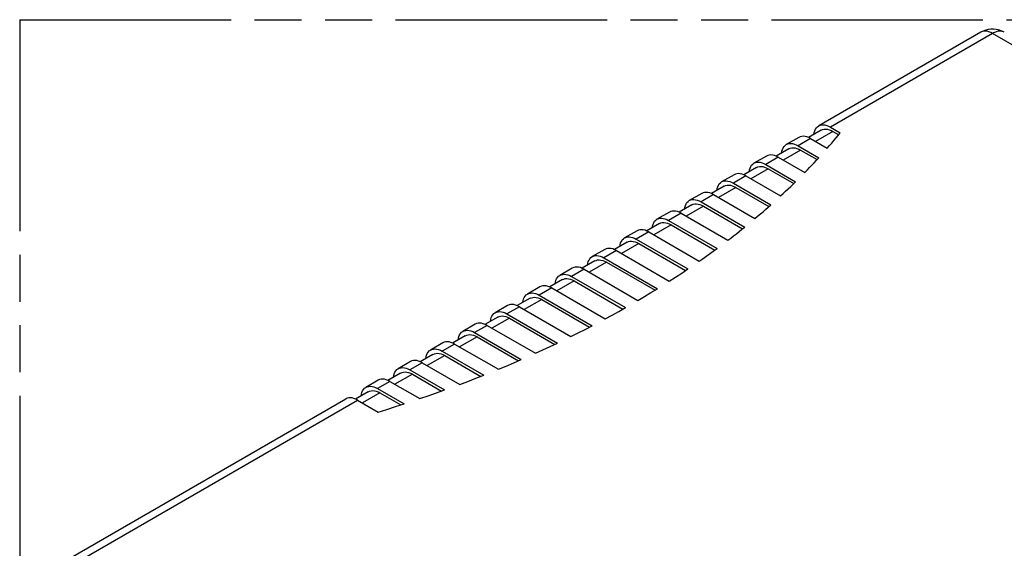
# Model space of a CAD drawing. Header units: millimetres. Extents: x 0 to 210, y 0 to 297.
# Tile 7 of 10: x 50 to 91, y 236 to 258. Entities that reach past the tile are written whole.
import ezdxf

# ---------------------------------------------------------------- set-up
doc = ezdxf.new("R2010")
doc.units = ezdxf.units.MM
doc.header["$LTSCALE"] = 19.36
doc.linetypes.add('PHANTOM', pattern=[0.8, 0.45, -0.05, 0.1, -0.05, 0.1, -0.05])
doc.layers.get('0').update_dxf_attribs({"linetype": 'CONTINUOUS'})
doc.layers.add('DEFAULT_3', color=7, linetype='PHANTOM')
doc.layers.add('Z_AXIS', color=7, linetype='CONTINUOUS')

msp = doc.modelspace()

# ---------------------------------------------------------------- linework, layer by layer
at = {"color": 7, "linetype": 'Continuous'}
for p, q in [((89.7301, 257.1627), (83.0485, 253.3052)), ((83.5319, 253.2573), (83.9394, 253.022)), ((82.231, 252.8331), (81.7157, 252.5356)), ((83.1511, 253.1276), (82.6307, 252.8272)), ((82.7143, 252.7853), (83.4029, 252.3877)), ((83.6344, 253.0797), (83.8735, 252.9417)), ((81.8182, 252.358), (81.2952, 252.0561)), ((82.199, 252.4878), (83.0516, 251.9955)), ((80.8954, 252.0621), (80.3828, 251.7661)), ((81.3787, 252.0142), (82.4722, 251.3829)), ((82.3015, 252.3102), (82.9805, 251.9182)), ((80.4853, 251.5885), (79.9623, 251.2865)), ((80.8661, 251.7182), (82.0976, 251.0072)), ((80.9686, 251.5406), (82.0215, 250.9328)), ((79.5625, 251.2925), (79.0499, 250.9965)), ((80.0459, 251.2447), (81.4787, 250.4174)), ((79.1524, 250.819), (78.6294, 250.517)), ((79.5332, 250.9487), (81.0798, 250.0558)), ((79.6357, 250.7711), (80.9988, 249.9841)), ((78.2296, 250.523), (77.717, 250.227)), ((78.713, 250.4751), (80.4226, 249.4881)), ((77.8195, 250.0494), (77.2965, 249.7475)), ((78.2003, 250.1791), (80.0002, 249.14)), ((78.3028, 250.0015), (79.9146, 249.071)), ((76.8967, 249.7534), (76.3841, 249.4575)), ((77.3801, 249.7056), (79.3058, 248.5938)), ((76.4866, 249.2799), (75.9636, 248.9779)), ((76.8674, 249.4096), (78.8604, 248.259)), ((76.97, 249.232), (78.7702, 248.1926)), ((75.5639, 248.9839), (75.0512, 248.6879)), ((76.0472, 248.936), (78.1296, 247.7338)), ((75.1537, 248.5103), (74.6307, 248.2084)), ((75.5345, 248.6401), (77.6615, 247.4121)), ((75.6371, 248.4625), (77.5668, 247.3484)), ((74.231, 248.2144), (73.7183, 247.9184)), ((74.7143, 248.1665), (76.8947, 246.9077)), ((73.8208, 247.7408), (73.2978, 247.4388)), ((74.2016, 247.8705), (76.4043, 246.5988)), ((74.3042, 247.6929), (76.3051, 246.5377)), ((72.8981, 247.4448), (72.3854, 247.1488)), ((72.8688, 247.101), (75.0892, 245.819)), ((73.3814, 247.3969), (75.6018, 246.115)), ((71.5652, 246.6753), (71.0525, 246.3793)), ((72.488, 246.9713), (71.9649, 246.6693)), ((72.9713, 246.9234), (74.9856, 245.7605)), ((71.5359, 246.3314), (73.7163, 245.0726)), ((72.0485, 246.6274), (74.2512, 245.3557)), ((70.2323, 245.9057), (69.7196, 245.6098)), ((71.1551, 246.2017), (70.6321, 245.8998)), ((70.7156, 245.8579), (72.8426, 244.6299)), ((71.6384, 246.1538), (73.6082, 245.0166)), ((70.203, 245.5619), (72.2854, 244.3597)), ((68.8994, 245.1362), (68.3868, 244.8402)), ((69.8222, 245.4322), (69.2992, 245.1302)), ((69.3827, 245.0883), (71.3757, 243.9377)), ((70.3055, 245.3843), (72.1728, 244.3062)), ((68.4893, 244.6626), (67.9663, 244.3607)), ((68.8701, 244.7924), (70.7959, 243.6805)), ((67.5665, 244.3667), (67.0539, 244.0707)), ((68.0498, 244.3188), (69.8497, 243.2796)), ((68.9726, 244.6148), (70.6788, 243.6297)), ((67.1564, 243.8931), (66.6334, 243.5911)), ((67.5372, 244.0228), (69.2469, 243.0358)), ((67.6397, 243.8452), (69.1251, 242.9876)), ((66.2336, 243.5971), (65.721, 243.3011)), ((66.717, 243.5492), (68.2635, 242.6564)), ((65.8235, 243.1236), (65.3005, 242.8216)), ((66.2043, 243.2533), (67.6371, 242.4261)), ((66.3068, 243.0757), (67.5106, 242.3807)), ((64.9007, 242.8276), (64.3881, 242.5316)), ((65.3841, 242.7797), (66.6155, 242.0687)), ((64.4906, 242.354), (63.9676, 242.0521)), ((64.8714, 242.4837), (65.9648, 241.8525)), ((64.9739, 242.3061), (65.8335, 241.8099)), ((51.9649, 235.3591), (63.5678, 242.058)), ((64.0512, 242.0102), (64.9038, 241.5179))]:
    msp.add_line(p, q, dxfattribs=at)
at = {"color": 9, "linetype": 'Continuous'}
for p, q in [((90.2134, 257.1149), (83.5319, 253.2573)), ((91.4096, 256.4243), (90.2134, 257.1149)), ((82.7143, 252.7853), (82.199, 252.4878)), ((83.6344, 253.0797), (82.9194, 252.6669)), ((81.3787, 252.0142), (80.8661, 251.7182)), ((82.3015, 252.3102), (81.5838, 251.8958)), ((80.9686, 251.5406), (80.2509, 251.1263)), ((80.0459, 251.2447), (79.5332, 250.9487)), ((79.6357, 250.7711), (78.918, 250.3567)), ((78.713, 250.4751), (78.2003, 250.1791)), ((78.3028, 250.0015), (77.5851, 249.5872)), ((77.3801, 249.7056), (76.8674, 249.4096)), ((76.97, 249.232), (76.2523, 248.8176)), ((76.0472, 248.936), (75.5345, 248.6401)), ((75.6371, 248.4625), (74.9194, 248.0481)), ((74.7143, 248.1665), (74.2016, 247.8705)), ((74.3042, 247.6929), (73.5865, 247.2786)), ((73.3814, 247.3969), (72.8688, 247.101)), ((72.9713, 246.9234), (72.2536, 246.509)), ((72.0485, 246.6274), (71.5359, 246.3314)), ((70.7156, 245.8579), (70.203, 245.5619)), ((71.6384, 246.1538), (70.9207, 245.7395)), ((69.3827, 245.0883), (68.8701, 244.7924)), ((70.3055, 245.3843), (69.5878, 244.9699)), ((68.0498, 244.3188), (67.5372, 244.0228)), ((68.9726, 244.6148), (68.2549, 244.2004)), ((67.6397, 243.8452), (66.922, 243.4309)), ((66.717, 243.5492), (66.2043, 243.2533)), ((66.3068, 243.0757), (65.5891, 242.6613)), ((65.3841, 242.7797), (64.8714, 242.4837)), ((64.9739, 242.3061), (64.2562, 241.8918)), ((52.4482, 235.3112), (64.0512, 242.0102))]:
    msp.add_line(p, q, dxfattribs=at)
at = {"color": 7, "linetype": 'Continuous'}
for points in [[(90.6967, 257.1628), (90.6616, 257.1821), (90.5634, 257.2267), (90.4617, 257.2598), (90.3571, 257.2815), (90.2506, 257.2915), (90.1433, 257.2897), (90.0363, 257.2759), (89.9309, 257.25), (89.8282, 257.2122), (89.7301, 257.1627)], [(82.8538, 252.956), (82.8655, 253.0284), (82.8867, 253.1011), (82.916, 253.166), (82.9532, 253.222), (82.9975, 253.2687), (83.0486, 253.3051)], [(83.0486, 253.3051), (83.1057, 253.3312), (83.1683, 253.3462), (83.2354, 253.3504), (83.3062, 253.3433), (83.3798, 253.3253), (83.4549, 253.2967), (83.5319, 253.2573)], [(83.1511, 253.1275), (83.2082, 253.1536), (83.2708, 253.1686), (83.3378, 253.1728), (83.4087, 253.1657), (83.4823, 253.1477), (83.5574, 253.1191), (83.6344, 253.0797)], [(82.7143, 252.7853), (82.6373, 252.8247), (82.5622, 252.8533), (82.4886, 252.8713), (82.4177, 252.8783), (82.3507, 252.8742), (82.2881, 252.8591), (82.231, 252.8331)], [(81.521, 252.1864), (81.5326, 252.2588), (81.5538, 252.3316), (81.5831, 252.3965), (81.6203, 252.4525), (81.6646, 252.4991), (81.7157, 252.5356)], [(81.7157, 252.5356), (81.7729, 252.5616), (81.8354, 252.5767), (81.9025, 252.5808), (81.9733, 252.5737), (82.0469, 252.5558), (82.122, 252.5271), (82.199, 252.4878)], [(81.8182, 252.358), (81.8753, 252.384), (81.9379, 252.3991), (82.0049, 252.4032), (82.0758, 252.3962), (82.1494, 252.3782), (82.2245, 252.3496), (82.3015, 252.3102)], [(81.3787, 252.0142), (81.3017, 252.0536), (81.2266, 252.0822), (81.153, 252.1002), (81.0822, 252.1073), (81.0151, 252.1031), (80.9525, 252.088), (80.8954, 252.062)], [(80.1881, 251.4169), (80.1997, 251.4893), (80.221, 251.5621), (80.2503, 251.6269), (80.2874, 251.683), (80.3317, 251.7296), (80.3828, 251.766)], [(80.3828, 251.766), (80.44, 251.7921), (80.5025, 251.8071), (80.5696, 251.8113), (80.6404, 251.8042), (80.714, 251.7862), (80.7891, 251.7576), (80.8661, 251.7182)], [(80.4853, 251.5884), (80.5425, 251.6145), (80.605, 251.6296), (80.6721, 251.6337), (80.7429, 251.6266), (80.8165, 251.6087), (80.8916, 251.58), (80.9686, 251.5406)], [(80.0459, 251.2447), (79.9689, 251.284), (79.8938, 251.3127), (79.8201, 251.3306), (79.7493, 251.3377), (79.6822, 251.3336), (79.6197, 251.3185), (79.5626, 251.2925)], [(78.8552, 250.6474), (78.8668, 250.7198), (78.8881, 250.7925), (78.9174, 250.8574), (78.9545, 250.9134), (78.9988, 250.9601), (79.0499, 250.9965)], [(79.0499, 250.9965), (79.1071, 251.0225), (79.1696, 251.0376), (79.2367, 251.0417), (79.3075, 251.0347), (79.3812, 251.0167), (79.4562, 250.988), (79.5332, 250.9487)], [(79.1524, 250.8189), (79.2096, 250.8449), (79.2721, 250.86), (79.3392, 250.8641), (79.41, 250.8571), (79.4836, 250.8391), (79.5587, 250.8105), (79.6357, 250.7711)], [(78.713, 250.4751), (78.636, 250.5145), (78.5609, 250.5431), (78.4872, 250.5611), (78.4164, 250.5682), (78.3493, 250.564), (78.2868, 250.549), (78.2297, 250.5229)], [(77.5223, 249.8778), (77.5339, 249.9502), (77.5552, 250.023), (77.5845, 250.0879), (77.6216, 250.1439), (77.6659, 250.1905), (77.717, 250.227)], [(77.717, 250.227), (77.7742, 250.253), (77.8367, 250.2681), (77.9038, 250.2722), (77.9746, 250.2651), (78.0483, 250.2471), (78.1233, 250.2185), (78.2003, 250.1791)], [(77.8195, 250.0494), (77.8767, 250.0754), (77.9392, 250.0905), (78.0063, 250.0946), (78.0771, 250.0875), (78.1507, 250.0696), (78.2258, 250.0409), (78.3028, 250.0015)], [(76.3841, 249.4574), (76.4413, 249.4835), (76.5038, 249.4985), (76.5709, 249.5027), (76.6417, 249.4956), (76.7154, 249.4776), (76.7904, 249.449), (76.8674, 249.4096)], [(77.3801, 249.7056), (77.3031, 249.745), (77.228, 249.7736), (77.1543, 249.7916), (77.0835, 249.7986), (77.0164, 249.7945), (76.9539, 249.7794), (76.8968, 249.7534)], [(76.1894, 249.1083), (76.201, 249.1807), (76.2223, 249.2534), (76.2516, 249.3183), (76.2887, 249.3743), (76.333, 249.421), (76.3841, 249.4574)], [(76.4867, 249.2798), (76.5438, 249.3059), (76.6063, 249.3209), (76.6734, 249.3251), (76.7442, 249.318), (76.8179, 249.3), (76.893, 249.2714), (76.97, 249.232)], [(74.8565, 248.3387), (74.8681, 248.4111), (74.8894, 248.4839), (74.9187, 248.5488), (74.9558, 248.6048), (75.0001, 248.6514), (75.0512, 248.6879)], [(75.0512, 248.6879), (75.1084, 248.7139), (75.1709, 248.729), (75.238, 248.7331), (75.3088, 248.726), (75.3825, 248.7081), (75.4576, 248.6794), (75.5345, 248.6401)], [(76.0472, 248.936), (75.9702, 248.9754), (75.8951, 249.0041), (75.8214, 249.022), (75.7506, 249.0291), (75.6835, 249.025), (75.621, 249.0099), (75.5639, 248.9839)], [(75.1538, 248.5103), (75.2109, 248.5363), (75.2734, 248.5514), (75.3405, 248.5555), (75.4113, 248.5485), (75.485, 248.5305), (75.5601, 248.5019), (75.6371, 248.4625)], [(73.5236, 247.5692), (73.5352, 247.6416), (73.5565, 247.7144), (73.5858, 247.7792), (73.6229, 247.8353), (73.6673, 247.8819), (73.7183, 247.9183)], [(73.7183, 247.9183), (73.7755, 247.9444), (73.8381, 247.9594), (73.9051, 247.9636), (73.976, 247.9565), (74.0496, 247.9385), (74.1247, 247.9099), (74.2016, 247.8705)], [(74.7143, 248.1665), (74.6373, 248.2059), (74.5622, 248.2345), (74.4885, 248.2525), (74.4177, 248.2596), (74.3506, 248.2554), (74.2881, 248.2403), (74.231, 248.2143)], [(73.3814, 247.3969), (73.3044, 247.4363), (73.2293, 247.465), (73.1557, 247.4829), (73.0848, 247.49), (73.0177, 247.4859), (72.9552, 247.4708), (72.8981, 247.4448)], [(73.8209, 247.7407), (73.878, 247.7668), (73.9405, 247.7819), (74.0076, 247.786), (74.0784, 247.7789), (74.1521, 247.761), (74.2272, 247.7323), (74.3042, 247.6929)], [(72.1907, 246.7997), (72.2024, 246.8721), (72.2236, 246.9448), (72.2529, 247.0097), (72.29, 247.0657), (72.3344, 247.1124), (72.3855, 247.1488)], [(72.3855, 247.1488), (72.4426, 247.1748), (72.5052, 247.1899), (72.5722, 247.194), (72.6431, 247.187), (72.7167, 247.169), (72.7918, 247.1403), (72.8688, 247.101)], [(72.0485, 246.6274), (71.9715, 246.6668), (71.8964, 246.6954), (71.8228, 246.7134), (71.7519, 246.7205), (71.6849, 246.7163), (71.6223, 246.7013), (71.5652, 246.6752)], [(72.488, 246.9712), (72.5451, 246.9972), (72.6076, 247.0123), (72.6747, 247.0164), (72.7455, 247.0094), (72.8192, 246.9914), (72.8943, 246.9628), (72.9713, 246.9234)], [(70.8578, 246.0301), (70.8695, 246.1025), (70.8907, 246.1753), (70.92, 246.2402), (70.9571, 246.2962), (71.0015, 246.3428), (71.0526, 246.3793)], [(71.0526, 246.3793), (71.1097, 246.4053), (71.1723, 246.4204), (71.2393, 246.4245), (71.3102, 246.4174), (71.3838, 246.3994), (71.4589, 246.3708), (71.5359, 246.3314)], [(70.7156, 245.8579), (70.6386, 245.8973), (70.5635, 245.9259), (70.4899, 245.9439), (70.419, 245.9509), (70.352, 245.9468), (70.2894, 245.9317), (70.2323, 245.9057)], [(71.1551, 246.2017), (71.2122, 246.2277), (71.2748, 246.2428), (71.3418, 246.2469), (71.4126, 246.2398), (71.4863, 246.2219), (71.5614, 246.1932), (71.6384, 246.1538)], [(69.5249, 245.2606), (69.5366, 245.333), (69.5578, 245.4057), (69.5871, 245.4706), (69.6242, 245.5266), (69.6686, 245.5733), (69.7197, 245.6097)], [(69.7197, 245.6097), (69.7768, 245.6358), (69.8394, 245.6508), (69.9065, 245.655), (69.9773, 245.6479), (70.0509, 245.6299), (70.126, 245.6013), (70.203, 245.5619)], [(69.8222, 245.4321), (69.8793, 245.4582), (69.9419, 245.4732), (70.0089, 245.4774), (70.0798, 245.4703), (70.1534, 245.4523), (70.2285, 245.4237), (70.3055, 245.3843)], [(69.3827, 245.0883), (69.3057, 245.1277), (69.2306, 245.1564), (69.157, 245.1743), (69.0861, 245.1814), (69.0191, 245.1773), (68.9565, 245.1622), (68.8994, 245.1362)], [(68.1921, 244.491), (68.2037, 244.5634), (68.2249, 244.6362), (68.2542, 244.7011), (68.2914, 244.7571), (68.3357, 244.8037), (68.3868, 244.8402)], [(68.3868, 244.8402), (68.4439, 244.8662), (68.5065, 244.8813), (68.5736, 244.8854), (68.6444, 244.8783), (68.718, 244.8604), (68.7931, 244.8317), (68.8701, 244.7924)], [(68.4893, 244.6626), (68.5464, 244.6886), (68.609, 244.7037), (68.676, 244.7078), (68.7469, 244.7008), (68.8205, 244.6828), (68.8956, 244.6542), (68.9726, 244.6148)], [(68.0498, 244.3188), (67.9728, 244.3582), (67.8977, 244.3868), (67.8241, 244.4048), (67.7533, 244.4119), (67.6862, 244.4077), (67.6236, 244.3926), (67.5665, 244.3666)], [(66.8592, 243.7215), (66.8708, 243.7939), (66.8921, 243.8667), (66.9213, 243.9315), (66.9585, 243.9876), (67.0028, 244.0342), (67.0539, 244.0706)], [(67.0539, 244.0706), (67.1111, 244.0967), (67.1736, 244.1117), (67.2407, 244.1159), (67.3115, 244.1088), (67.3851, 244.0908), (67.4602, 244.0622), (67.5372, 244.0228)], [(67.1564, 243.893), (67.2135, 243.9191), (67.2761, 243.9342), (67.3431, 243.9383), (67.414, 243.9312), (67.4876, 243.9132), (67.5627, 243.8846), (67.6397, 243.8452)], [(66.717, 243.5492), (66.64, 243.5886), (66.5649, 243.6173), (66.4912, 243.6352), (66.4204, 243.6423), (66.3533, 243.6382), (66.2907, 243.6231), (66.2336, 243.5971)], [(65.5263, 242.952), (65.5379, 243.0244), (65.5592, 243.0971), (65.5885, 243.162), (65.6256, 243.218), (65.6699, 243.2646), (65.721, 243.3011)], [(65.721, 243.3011), (65.7782, 243.3271), (65.8407, 243.3422), (65.9078, 243.3463), (65.9786, 243.3393), (66.0522, 243.3213), (66.1273, 243.2926), (66.2043, 243.2533)], [(65.8235, 243.1235), (65.8807, 243.1495), (65.9432, 243.1646), (66.0103, 243.1687), (66.0811, 243.1617), (66.1547, 243.1437), (66.2298, 243.1151), (66.3068, 243.0757)], [(65.3841, 242.7797), (65.3071, 242.8191), (65.232, 242.8477), (65.1583, 242.8657), (65.0875, 242.8728), (65.0204, 242.8686), (64.9579, 242.8536), (64.9008, 242.8275)], [(64.1934, 242.1824), (64.205, 242.2548), (64.2263, 242.3276), (64.2556, 242.3925), (64.2927, 242.4485), (64.337, 242.4951), (64.3881, 242.5316)], [(64.3881, 242.5316), (64.4453, 242.5576), (64.5078, 242.5727), (64.5749, 242.5768), (64.6457, 242.5697), (64.7194, 242.5517), (64.7944, 242.5231), (64.8714, 242.4837)], [(64.4906, 242.354), (64.5478, 242.38), (64.6103, 242.3951), (64.6774, 242.3992), (64.7482, 242.3921), (64.8218, 242.3742), (64.8969, 242.3455), (64.9739, 242.3061)], [(64.0512, 242.0102), (63.9742, 242.0496), (63.8991, 242.0782), (63.8254, 242.0962), (63.7546, 242.1032), (63.6875, 242.0991), (63.625, 242.084), (63.5679, 242.058)]]:
    msp.add_lwpolyline(points, dxfattribs=at)
at = {"color": 9, "linetype": 'Continuous'}
for points in [[(90.2134, 257.1149), (90.1369, 257.1541), (90.0613, 257.1829), (89.9877, 257.2009), (89.9168, 257.2079), (89.8498, 257.2038), (89.7872, 257.1887), (89.7301, 257.1627)], [(90.6967, 257.1628), (90.6687, 257.1771), (90.6395, 257.1888), (90.6089, 257.1977), (90.577, 257.2039), (90.544, 257.2073), (90.51, 257.2079), (90.475, 257.2058), (90.4391, 257.2009), (90.4026, 257.1933), (90.3655, 257.1829), (90.3279, 257.1698), (90.2899, 257.1541), (90.2517, 257.1357), (90.2134, 257.1149)]]:
    msp.add_lwpolyline(points, dxfattribs=at)
at = {"layer": 'DEFAULT_3', "color": 91, "linetype": 'PHANTOM', "true_color": 0x80ff80}
for q in [(50.1286, 207.68), (150.1286, 257.68)]:
    msp.add_line((50.1286, 257.68), q, dxfattribs=at)
at = {"layer": 'Z_AXIS', "color": 7, "linetype": 'Continuous'}
for p, q in [((83.8521, 252.9157), (83.9394, 253.022)), ((82.9571, 251.8928), (83.0516, 251.9955)), ((81.9964, 250.9083), (82.0976, 251.0072)), ((80.9721, 249.9604), (81.0798, 250.0558)), ((79.8863, 249.0482), (80.0002, 249.14)), ((78.498, 247.995), (78.7403, 248.1707)), ((78.7403, 248.1707), (78.8604, 248.259)), ((76.8947, 246.9077), (77.1529, 247.0745)), ((77.1529, 247.0745), (77.4085, 247.2426)), ((77.4085, 247.2426), (77.6615, 247.4121)), ((75.6018, 246.115), (75.8718, 246.2749)), ((75.8718, 246.2749), (76.1393, 246.4362)), ((76.1393, 246.4362), (76.4043, 246.5988)), ((74.2512, 245.3557), (74.5329, 245.5087)), ((74.5329, 245.5087), (74.8122, 245.6632)), ((74.8122, 245.6632), (75.0892, 245.819)), ((73.4273, 244.9235), (73.7163, 245.0726)), ((72.8426, 244.6299), (73.1361, 244.776)), ((73.1361, 244.776), (73.4273, 244.9235)), ((71.9843, 244.2174), (72.2854, 244.3597)), ((71.3757, 243.9377), (71.6811, 244.0768)), ((71.6811, 244.0768), (71.9843, 244.2174)), ((69.8497, 243.2796), (70.1672, 243.4116)), ((70.1672, 243.4116), (70.4826, 243.5453)), ((70.4826, 243.5453), (70.7959, 243.6805)), ((68.9211, 242.9076), (69.2469, 243.0358)), ((68.2635, 242.6564), (68.5933, 242.7811)), ((68.5933, 242.7811), (68.9211, 242.9076)), ((66.9579, 242.186), (67.2985, 242.3052)), ((67.2985, 242.3052), (67.6371, 242.4261)), ((65.613, 241.739), (65.9648, 241.8525)), ((66.6155, 242.0687), (66.9579, 242.186)), ((64.9038, 241.5179), (65.2593, 241.6275)), ((65.2593, 241.6275), (65.613, 241.739))]:
    msp.add_line(p, q, dxfattribs=at)
for points in [[(83.4029, 252.3877), (83.4944, 252.4929), (83.5851, 252.5982), (83.675, 252.7038), (83.764, 252.8096), (83.8521, 252.9157)], [(82.4722, 251.3829), (82.5708, 251.4844), (82.6686, 251.5861), (82.7656, 251.688), (82.8618, 251.7903), (82.9571, 251.8928)], [(81.4787, 250.4174), (81.5838, 250.5151), (81.6881, 250.6129), (81.7916, 250.7111), (81.8944, 250.8096), (81.9964, 250.9083)], [(80.4226, 249.4881), (80.534, 249.582), (80.6447, 249.6761), (80.7546, 249.7706), (80.8637, 249.8654), (80.9721, 249.9604)], [(79.3058, 248.5938), (79.4233, 248.684), (79.5401, 248.7746), (79.6562, 248.8655), (79.7716, 248.9567), (79.8863, 249.0482)], [(78.1296, 247.7338), (78.2531, 247.8205), (78.498, 247.995)]]:
    msp.add_lwpolyline(points, dxfattribs=at)

doc.saveas('drawing.dxf')
